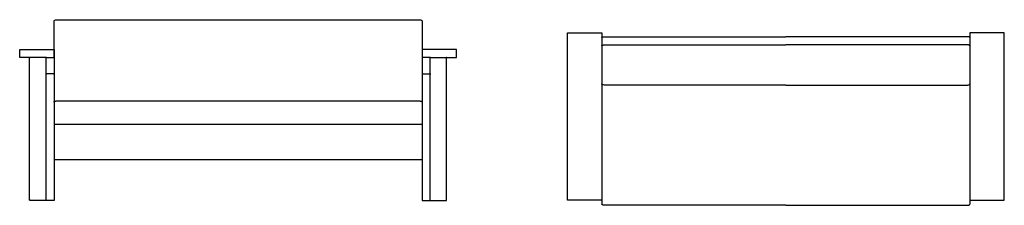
# Model space of a CAD drawing. Header units: millimetres. Extents: x -3703 to 3703, y -754 to 754.
# Tile 2 of 2: x -357 to 3703, y -385 to 379. Entities that reach past the tile are written whole.
import ezdxf

# ---------------------------------------------------------------- set-up
doc = ezdxf.new("R2010")
doc.units = ezdxf.units.MM
doc.layers.add('Défaut', color=7, linetype='Continuous', true_color=0x000000)

msp = doc.modelspace()

# ---------------------------------------------------------------- linework, layer by layer
at = {"layer": 'Défaut', "lineweight": -3}
for points in [[(-215, 223.8), (-215, 374.3)], [(-200.8, 379.3), (543.7, 379.3), (1288.1, 379.3)], [(1302.3, 374.3), (1302.3, 223.8)], [(2049.3, 308.4), (2802.6, 308.4)], [(3555.8, 308.4), (2802.6, 308.4)], [(2802.6, 110), (2058.1, 110)], [(2802.6, 110), (3547, 110)], [(-200.8, 44.9), (543.7, 44.9), (1288.1, 44.9)], [(-213.1, -51.6), (543.7, -51.6), (1300.4, -51.6)], [(-213.1, -197.4), (543.7, -197.4), (1300.4, -197.4)], [(-246, -366.2), (-250, -366.2), (-314, -366.2)], [(1333.3, -366.2), (1337.3, -366.2), (1401.3, -366.2)], [(2802.6, -385.5), (2058.1, -385.5)], [(2802.6, -385.5), (3547, -385.5)]]:
    msp.add_lwpolyline(points, dxfattribs=at)
at = {"layer": 'Défaut'}
for points in [[(2058.1, 276.3), (2802.6, 276.3)], [(3547, 276.3), (2802.6, 276.3)], [(2043.9, -362.4), (2043.9, -380.9)], [(3561.2, -362.4), (3561.2, -380.9)]]:
    msp.add_lwpolyline(points, dxfattribs=at)
at = {"layer": 'Défaut', "lineweight": -3}
for points, knots in [([(-215, 374.3), (-215, 374.6), (-214.9, 374.8), (-214.8, 375.1), (-214.8, 375.2), (-214.7, 375.4), (-214.6, 375.5), (-214.3, 376), (-213.8, 376.3), (-213.4, 376.6), (-212.4, 377.3), (-211, 377.9), (-209.8, 378.2)], [161.81203, 161.81203, 161.81203, 161.81203, 162.574345, 162.574345, 162.574345, 163.111632, 163.111632, 163.111632, 164.696582, 164.696582, 164.696582, 168.70455, 168.70455, 168.70455, 168.70455]), ([(1297.1, 378.2), (1298.3, 377.9), (1299.7, 377.3), (1300.7, 376.6), (1301.1, 376.3), (1301.6, 376), (1301.9, 375.5), (1302, 375.4), (1302.1, 375.2), (1302.1, 375.1), (1302.2, 374.8), (1302.3, 374.6), (1302.3, 374.3)], [1675.716873, 1675.716873, 1675.716873, 1675.716873, 1679.724841, 1679.724841, 1679.724841, 1681.309792, 1681.309792, 1681.309792, 1681.847078, 1681.847078, 1681.847078, 1682.609393, 1682.609393, 1682.609393, 1682.609393]), ([(2043.9, 306.4), (2043.9, 306.6), (2044, 306.7), (2044.1, 306.9), (2044.3, 307.1), (2044.5, 307.3), (2044.7, 307.4), (2045.2, 307.7), (2045.7, 307.9), (2046.3, 308), (2046.3, 308), (2046.4, 308), (2046.5, 308.1), (2047.4, 308.3), (2048.4, 308.4), (2049.3, 308.4)], [0, 0, 0, 0, 0.604597, 0.604597, 0.604597, 1.350834, 1.350834, 1.350834, 3.072126, 3.072126, 3.072126, 3.289395, 3.289395, 3.289395, 6.113952, 6.113952, 6.113952, 6.113952]), ([(3561.2, 306.4), (3561.2, 306.6), (3561.1, 306.7), (3561, 306.9), (3560.8, 307.1), (3560.6, 307.3), (3560.4, 307.4), (3560, 307.7), (3559.4, 307.9), (3558.8, 308), (3558.8, 308), (3558.7, 308), (3558.6, 308.1), (3557.7, 308.3), (3556.7, 308.4), (3555.8, 308.4)], [0, 0, 0, 0, 0.604597, 0.604597, 0.604597, 1.350834, 1.350834, 1.350834, 3.072126, 3.072126, 3.072126, 3.289395, 3.289395, 3.289395, 6.113952, 6.113952, 6.113952, 6.113952]), ([(-248, 221.8), (-248, 222), (-248, 222.2), (-247.8, 222.6), (-247.7, 222.8), (-247.5, 223), (-247.5, 223.1), (-247.3, 223.3), (-247.2, 223.4), (-246.9, 223.6), (-246.8, 223.6), (-246.4, 223.7), (-246.2, 223.8), (-246, 223.8)], [0, 0, 0, 0, 0.936221, 0.936221, 1.872423, 1.872423, 2.340711, 2.340711, 2.809426, 2.809426, 3.278262, 3.278262, 3.742308, 3.742308, 3.742308, 3.742308]), ([(1335.3, 221.8), (1335.3, 222), (1335.3, 222.2), (1335.1, 222.6), (1335, 222.8), (1334.8, 223), (1334.8, 223.1), (1334.6, 223.3), (1334.5, 223.4), (1334.2, 223.6), (1334.1, 223.6), (1333.7, 223.7), (1333.5, 223.8), (1333.3, 223.8)], [0, 0, 0, 0, 0.936221, 0.936221, 1.872423, 1.872423, 2.340711, 2.340711, 2.809426, 2.809426, 3.278262, 3.278262, 3.742308, 3.742308, 3.742308, 3.742308]), ([(2058.1, 110), (2055.5, 110), (2052.9, 110.2), (2050.5, 110.8), (2050.1, 110.8), (2049.8, 110.9), (2049.4, 111), (2048.2, 111.4), (2046.9, 111.8), (2045.9, 112.4), (2045.4, 112.7), (2044.8, 113.1), (2044.5, 113.6), (2044.1, 114), (2043.9, 114.5), (2043.9, 115)], [2.13012, 2.13012, 2.13012, 2.13012, 9.770257, 9.770257, 9.770257, 10.905609, 10.905609, 10.905609, 14.690824, 14.690824, 14.690824, 16.578995, 16.578995, 16.578995, 18.106619, 18.106619, 18.106619, 18.106619]), ([(3547, 110), (3549.6, 110), (3552.2, 110.2), (3554.6, 110.8), (3555, 110.8), (3555.3, 110.9), (3555.7, 111), (3556.9, 111.4), (3558.2, 111.8), (3559.2, 112.4), (3559.7, 112.7), (3560.3, 113.1), (3560.6, 113.6), (3561, 114), (3561.2, 114.5), (3561.2, 115)], [2.13012, 2.13012, 2.13012, 2.13012, 9.770257, 9.770257, 9.770257, 10.905609, 10.905609, 10.905609, 14.690824, 14.690824, 14.690824, 16.578995, 16.578995, 16.578995, 18.106619, 18.106619, 18.106619, 18.106619]), ([(-315.4, -365.6), (-315.5, -365.5), (-315.6, -365.4), (-315.7, -365.2), (-315.8, -365.1), (-315.9, -364.7), (-316, -364.5), (-316, -364.2)], [99.120731, 99.120731, 99.120731, 99.120731, 99.651057, 99.651057, 100.181176, 100.181176, 101.241463, 101.241463, 101.241463, 101.241463]), ([(-314, -364.2), (-314.2, -364.5), (-314.5, -364.7), (-314.8, -365.1), (-314.9, -365.2), (-315.2, -365.4), (-315.3, -365.5), (-315.4, -365.6)], [0, 0, 0, 0, 1.060286, 1.060286, 1.590406, 1.590406, 2.120731, 2.120731, 2.120731, 2.120731]), ([(-248.6, -365.6), (-248.7, -365.5), (-248.8, -365.4), (-249, -365.2), (-249.1, -365.1), (-249.5, -364.7), (-249.7, -364.5), (-250, -364.2)], [-2.120731, -2.120731, -2.120731, -2.120731, -1.590406, -1.590406, -1.060286, -1.060286, 0, 0, 0, 0]), ([(-248, -364.2), (-248, -364.5), (-248, -364.7), (-248.2, -365.1), (-248.2, -365.2), (-248.4, -365.4), (-248.5, -365.5), (-248.6, -365.6)], [0, 0, 0, 0, 1.060286, 1.060286, 1.590406, 1.590406, 2.120731, 2.120731, 2.120731, 2.120731]), ([(-247.4, -365.6), (-247.5, -365.5), (-247.6, -365.4), (-247.7, -365.2), (-247.8, -365.1), (-247.9, -364.7), (-248, -364.5), (-248, -364.2)], [35.362194, 35.362194, 35.362194, 35.362194, 35.89252, 35.89252, 36.422639, 36.422639, 37.482925, 37.482925, 37.482925, 37.482925]), ([(-246, -364.2), (-246.2, -364.5), (-246.5, -364.7), (-246.8, -365.1), (-246.9, -365.2), (-247.2, -365.4), (-247.3, -365.5), (-247.4, -365.6)], [0, 0, 0, 0, 1.060286, 1.060286, 1.590406, 1.590406, 2.120731, 2.120731, 2.120731, 2.120731]), ([(-217, -364.2), (-216.7, -364.5), (-216.5, -364.7), (-216.1, -365.1), (-216, -365.2), (-215.8, -365.4), (-215.7, -365.5), (-215.6, -365.6)], [0, 0, 0, 0, 1.060286, 1.060286, 1.590406, 1.590406, 2.120731, 2.120731, 2.120731, 2.120731]), ([(-215, -364.2), (-215, -364.5), (-215, -364.7), (-215.2, -365.1), (-215.2, -365.2), (-215.4, -365.4), (-215.5, -365.5), (-215.6, -365.6)], [518, 518, 518, 518, 519.060286, 519.060286, 519.590406, 519.590406, 520.120731, 520.120731, 520.120731, 520.120731]), ([(1302.3, -364.2), (1302.3, -364.5), (1302.3, -364.7), (1302.5, -365.1), (1302.5, -365.2), (1302.7, -365.4), (1302.8, -365.5), (1302.9, -365.6)], [518, 518, 518, 518, 519.060286, 519.060286, 519.590406, 519.590406, 520.120731, 520.120731, 520.120731, 520.120731]), ([(1304.3, -364.2), (1304, -364.5), (1303.8, -364.7), (1303.4, -365.1), (1303.3, -365.2), (1303.1, -365.4), (1303, -365.5), (1302.9, -365.6)], [0, 0, 0, 0, 1.060286, 1.060286, 1.590406, 1.590406, 2.120731, 2.120731, 2.120731, 2.120731]), ([(1333.3, -364.2), (1333.5, -364.5), (1333.8, -364.7), (1334.1, -365.1), (1334.2, -365.2), (1334.5, -365.4), (1334.6, -365.5), (1334.7, -365.6)], [0, 0, 0, 0, 1.060286, 1.060286, 1.590406, 1.590406, 2.120731, 2.120731, 2.120731, 2.120731]), ([(1334.7, -365.6), (1334.8, -365.5), (1334.9, -365.4), (1335, -365.2), (1335.1, -365.1), (1335.2, -364.7), (1335.3, -364.5), (1335.3, -364.2)], [35.362194, 35.362194, 35.362194, 35.362194, 35.89252, 35.89252, 36.422639, 36.422639, 37.482925, 37.482925, 37.482925, 37.482925]), ([(1335.3, -364.2), (1335.3, -364.5), (1335.3, -364.7), (1335.5, -365.1), (1335.5, -365.2), (1335.7, -365.4), (1335.8, -365.5), (1335.9, -365.6)], [0, 0, 0, 0, 1.060286, 1.060286, 1.590406, 1.590406, 2.120731, 2.120731, 2.120731, 2.120731]), ([(1335.9, -365.6), (1336, -365.5), (1336.1, -365.4), (1336.3, -365.2), (1336.4, -365.1), (1336.8, -364.7), (1337, -364.5), (1337.3, -364.2)], [-2.120731, -2.120731, -2.120731, -2.120731, -1.590406, -1.590406, -1.060286, -1.060286, 0, 0, 0, 0]), ([(1401.3, -364.2), (1401.5, -364.5), (1401.8, -364.7), (1402.1, -365.1), (1402.2, -365.2), (1402.5, -365.4), (1402.6, -365.5), (1402.7, -365.6)], [0, 0, 0, 0, 1.060286, 1.060286, 1.590406, 1.590406, 2.120731, 2.120731, 2.120731, 2.120731]), ([(1402.7, -365.6), (1402.8, -365.5), (1402.9, -365.4), (1403, -365.2), (1403.1, -365.1), (1403.2, -364.7), (1403.3, -364.5), (1403.3, -364.2)], [99.120731, 99.120731, 99.120731, 99.120731, 99.651057, 99.651057, 100.181176, 100.181176, 101.241463, 101.241463, 101.241463, 101.241463]), ([(-314, -366.2), (-314.2, -366.2), (-314.5, -366.2), (-314.8, -366), (-314.9, -366), (-315.2, -365.8), (-315.3, -365.7), (-315.4, -365.6)], [97, 97, 97, 97, 98.060286, 98.060286, 98.590406, 98.590406, 99.120731, 99.120731, 99.120731, 99.120731]), ([(-248.6, -365.6), (-248.7, -365.7), (-248.8, -365.8), (-249, -366), (-249.1, -366), (-249.5, -366.2), (-249.7, -366.2), (-250, -366.2)], [2.120731, 2.120731, 2.120731, 2.120731, 2.651057, 2.651057, 3.181176, 3.181176, 4.241463, 4.241463, 4.241463, 4.241463]), ([(-246, -366.2), (-246.2, -366.2), (-246.5, -366.2), (-246.8, -366), (-246.9, -366), (-247.2, -365.8), (-247.3, -365.7), (-247.4, -365.6)], [33.241463, 33.241463, 33.241463, 33.241463, 34.301749, 34.301749, 34.831868, 34.831868, 35.362194, 35.362194, 35.362194, 35.362194]), ([(-215.6, -365.6), (-215.7, -365.7), (-215.8, -365.8), (-216, -366), (-216.1, -366), (-216.5, -366.2), (-216.7, -366.2), (-217, -366.2)], [2.120731, 2.120731, 2.120731, 2.120731, 2.651057, 2.651057, 3.181176, 3.181176, 4.241463, 4.241463, 4.241463, 4.241463]), ([(1302.9, -365.6), (1303, -365.7), (1303.1, -365.8), (1303.3, -366), (1303.4, -366), (1303.8, -366.2), (1304, -366.2), (1304.3, -366.2)], [2.120731, 2.120731, 2.120731, 2.120731, 2.651057, 2.651057, 3.181176, 3.181176, 4.241463, 4.241463, 4.241463, 4.241463]), ([(1333.3, -366.2), (1333.5, -366.2), (1333.8, -366.2), (1334.1, -366), (1334.2, -366), (1334.5, -365.8), (1334.6, -365.7), (1334.7, -365.6)], [33.241463, 33.241463, 33.241463, 33.241463, 34.301749, 34.301749, 34.831868, 34.831868, 35.362194, 35.362194, 35.362194, 35.362194]), ([(1335.9, -365.6), (1336, -365.7), (1336.1, -365.8), (1336.3, -366), (1336.4, -366), (1336.8, -366.2), (1337, -366.2), (1337.3, -366.2)], [2.120731, 2.120731, 2.120731, 2.120731, 2.651057, 2.651057, 3.181176, 3.181176, 4.241463, 4.241463, 4.241463, 4.241463]), ([(1401.3, -366.2), (1401.5, -366.2), (1401.8, -366.2), (1402.1, -366), (1402.2, -366), (1402.5, -365.8), (1402.6, -365.7), (1402.7, -365.6)], [97, 97, 97, 97, 98.060286, 98.060286, 98.590406, 98.590406, 99.120731, 99.120731, 99.120731, 99.120731])]:
    msp.add_open_spline(points, degree=3, knots=knots, dxfattribs=at)
for points, degree in [([(-209.8, 378.2), (-207, 379), (-203.8, 379.3), (-200.8, 379.3)], 3), ([(1288.1, 379.3), (1288.1, 379.3), (1288.1, 379.3)], 2), ([(1288.1, 379.3), (1291.1, 379.3), (1294.3, 379), (1297.1, 378.2)], 3), ([(1903.9, 325.6), (1972.9, 325.6), (2041.9, 325.6)], 2), ([(3701.2, 325.6), (3632.2, 325.6), (3563.2, 325.6)], 2), ([(1901.9, -362.4), (1901.9, -19.4), (1901.9, 323.6)], 2), ([(2043.9, 323.6), (2043.9, -19.4), (2043.9, -362.4)], 2), ([(3555.7, 308.4), (3555.7, 308.4), (3555.7, 308.4)], 2), ([(3561.2, 323.6), (3561.2, -19.4), (3561.2, -362.4)], 2), ([(3703.2, -362.4), (3703.2, -19.4), (3703.2, 323.6)], 2), ([(-357, 225.8), (-357, 240.3), (-357, 254.8)], 2), ([(-355, 256.8), (-286, 256.8), (-217, 256.8)], 2), ([(-215, 254.8), (-215, 240.3), (-215, 225.8)], 2), ([(1302.3, 254.8), (1302.3, 240.3), (1302.3, 225.8)], 2), ([(1442.3, 256.8), (1373.3, 256.8), (1304.3, 256.8)], 2), ([(1444.3, 225.8), (1444.3, 240.3), (1444.3, 254.8)], 2), ([(-246, 223.8), (-300.5, 223.8), (-355, 223.8)], 2), ([(-316, -364.2), (-316, -71.2), (-316, 221.8)], 2), ([(-248, 157.8), (-248, 189.8), (-248, 221.8)], 2), ([(-246, 223.8), (-231.5, 223.8), (-217, 223.8)], 2), ([(-215, 223.8), (-215, 190.8), (-215, 157.8)], 2), ([(1302.3, 223.8), (1302.3, 190.8), (1302.3, 157.8)], 2), ([(1333.3, 223.8), (1318.8, 223.8), (1304.3, 223.8)], 2), ([(1333.3, 223.8), (1387.8, 223.8), (1442.3, 223.8)], 2), ([(1335.3, 157.8), (1335.3, 189.8), (1335.3, 221.8)], 2), ([(1403.3, -364.2), (1403.3, -71.2), (1403.3, 221.8)], 2), ([(-248, 157.8), (-248, 155.8), (-248, 153.8)], 2), ([(-248, -364.2), (-248, -105.2), (-248, 153.8)], 2), ([(-217, 155.8), (-231.5, 155.8), (-246, 155.8)], 2), ([(-215, 157.8), (-215, 155.8), (-215, 153.8)], 2), ([(-215, 153.8), (-215, -105.2), (-215, -364.2)], 2), ([(1302.3, 157.8), (1302.3, 155.8), (1302.3, 153.8)], 2), ([(1302.3, 153.8), (1302.3, -105.2), (1302.3, -364.2)], 2), ([(1304.3, 155.8), (1318.8, 155.8), (1333.3, 155.8)], 2), ([(1335.3, 157.8), (1335.3, 155.8), (1335.3, 153.8)], 2), ([(1335.3, -364.2), (1335.3, -105.2), (1335.3, 153.8)], 2), ([(2044, 155.7), (2044, 155.6), (2044, 155.4), (2044.1, 155.3)], 3), ([(3561.1, 155.7), (3561.1, 155.6), (3561.1, 155.4), (3561, 155.3)], 3), ([(3547, 110), (3547, 110), (3547, 110)], 2), ([(1288, 45), (1288, 45), (1288, 45)], 2), ([(2041.9, -364.4), (1972.9, -364.4), (1903.9, -364.4)], 2), ([(3563.2, -364.4), (3632.2, -364.4), (3701.2, -364.4)], 2), ([(-217, -366.2), (-231.5, -366.2), (-246, -366.2)], 2), ([(1304.3, -366.2), (1318.8, -366.2), (1333.3, -366.2)], 2)]:
    msp.add_open_spline(points, degree=degree, dxfattribs=at)
for points, weights in [([(1901.9, 323.6), (1901.9, 325.6), (1903.9, 325.6)], [1, 0.707106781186, 1]), ([(2041.9, 325.6), (2043.9, 325.6), (2043.9, 323.6)], [1, 0.70710678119, 1]), ([(3563.2, 325.6), (3561.2, 325.6), (3561.2, 323.6)], [1, 0.70710678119, 1]), ([(3703.2, 323.6), (3703.2, 325.6), (3701.2, 325.6)], [1, 0.707106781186, 1]), ([(-357, 254.8), (-357, 256.8), (-355, 256.8)], [1, 0.707106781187, 1]), ([(-217, 256.8), (-215, 256.8), (-215, 254.8)], [1, 0.707106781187, 1]), ([(1304.3, 256.8), (1302.3, 256.8), (1302.3, 254.8)], [1, 0.707106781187, 1]), ([(1444.3, 254.8), (1444.3, 256.8), (1442.3, 256.8)], [1, 0.707106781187, 1]), ([(2043.9, 271.4), (2043.9, 276.3), (2058.1, 276.3)], [1, 0.707106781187, 1]), ([(3561.2, 271.4), (3561.2, 276.3), (3547, 276.3)], [1, 0.707106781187, 1]), ([(-355, 223.8), (-357, 223.8), (-357, 225.8)], [1, 0.707106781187, 1]), ([(-316, 221.8), (-316, 223.8), (-314, 223.8)], [1, 0.707106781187, 1]), ([(-250, 223.8), (-248, 223.8), (-248, 221.8)], [1, 0.707106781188, 1]), ([(-215, 225.8), (-215, 223.8), (-217, 223.8)], [1, 0.707106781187, 1]), ([(-217, 223.8), (-215, 223.8), (-215, 223.8)], [1, 0.707106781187, 1]), ([(1302.3, 225.8), (1302.3, 223.8), (1304.3, 223.8)], [1, 0.707106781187, 1]), ([(1304.3, 223.8), (1302.3, 223.8), (1302.3, 223.8)], [1, 0.707106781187, 1]), ([(1337.3, 223.8), (1335.3, 223.8), (1335.3, 221.8)], [1, 0.707106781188, 1]), ([(1403.3, 221.8), (1403.3, 223.8), (1401.3, 223.8)], [1, 0.707106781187, 1]), ([(1442.3, 223.8), (1444.3, 223.8), (1444.3, 225.8)], [1, 0.707106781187, 1]), ([(-246, 155.8), (-248, 155.8), (-248, 157.8)], [1, 0.707106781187, 1]), ([(-248, 153.8), (-248, 154.6), (-247.4, 155.2)], [1, 0.853553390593, 0.853553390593]), ([(-247.4, 155.2), (-247.2, 155.4), (-246.9, 155.6)], [0.853553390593, 0.853553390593, 0.874965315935]), ([(-246.9, 155.6), (-246.5, 155.8), (-246, 155.8)], [0.874965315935, 0.909550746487, 1]), ([(-215, 157.8), (-215, 155.8), (-217, 155.8)], [1, 0.707106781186, 1]), ([(-217, 155.8), (-216.2, 155.8), (-215.6, 155.2)], [1, 0.853553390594, 0.853553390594]), ([(-215.6, 155.2), (-215, 154.6), (-215, 153.8)], [0.853553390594, 0.853553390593, 1]), ([(1302.3, 157.8), (1302.3, 155.8), (1304.3, 155.8)], [1, 0.707106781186, 1]), ([(1302.9, 155.2), (1302.3, 154.6), (1302.3, 153.8)], [0.853553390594, 0.853553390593, 1]), ([(1304.3, 155.8), (1303.5, 155.8), (1302.9, 155.2)], [1, 0.853553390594, 0.853553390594]), ([(1333.3, 155.8), (1335.3, 155.8), (1335.3, 157.8)], [1, 0.707106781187, 1]), ([(1334.2, 155.6), (1333.8, 155.8), (1333.3, 155.8)], [0.874965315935, 0.909550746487, 1]), ([(1334.7, 155.2), (1334.5, 155.4), (1334.2, 155.6)], [0.853553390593, 0.853553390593, 0.874965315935]), ([(1335.3, 153.8), (1335.3, 154.6), (1334.7, 155.2)], [1, 0.853553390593, 0.853553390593]), ([(-215, 40), (-215, 44.9), (-200.8, 44.9)], [1, 0.707106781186, 1]), ([(1288.1, 44.9), (1302.3, 44.9), (1302.3, 40)], [1, 0.707106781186, 1]), ([(-214.9, 1.4), (-214.9, 1.5), (-214.8, 1.6)], [1, 0.974561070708, 0.95354108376]), ([(1302.3, 1.4), (1302.3, 1.5), (1302.1, 1.6)], [1, 0.974561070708, 0.95354108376]), ([(-215, -51.7), (-214.1, -51.6), (-213.1, -51.6)], [0.891738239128, 0.928333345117, 1]), ([(1300.4, -51.6), (1301.4, -51.6), (1302.3, -51.7)], [1, 0.928333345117, 0.891738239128]), ([(-215, -197.3), (-214.1, -197.4), (-213.1, -197.4)], [0.891709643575, 0.928305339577, 1]), ([(1300.4, -197.4), (1301.4, -197.4), (1302.3, -197.3)], [1, 0.928305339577, 0.891709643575]), ([(1903.9, -364.4), (1901.9, -364.4), (1901.9, -362.4)], [1, 0.70710678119, 1]), ([(2043.9, -362.4), (2043.9, -364.4), (2041.9, -364.4)], [1, 0.707106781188, 1]), ([(3561.2, -362.4), (3561.2, -364.4), (3563.2, -364.4)], [1, 0.707106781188, 1]), ([(3701.2, -364.4), (3703.2, -364.4), (3703.2, -362.4)], [1, 0.70710678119, 1]), ([(2058.1, -385.5), (2043.9, -385.5), (2043.9, -380.9)], [1, 0.707106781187, 1]), ([(3547, -385.5), (3561.2, -385.5), (3561.2, -380.9)], [1, 0.707106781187, 1])]:
    msp.add_rational_spline(points, weights, degree=2, dxfattribs=at)

doc.saveas('drawing.dxf')
